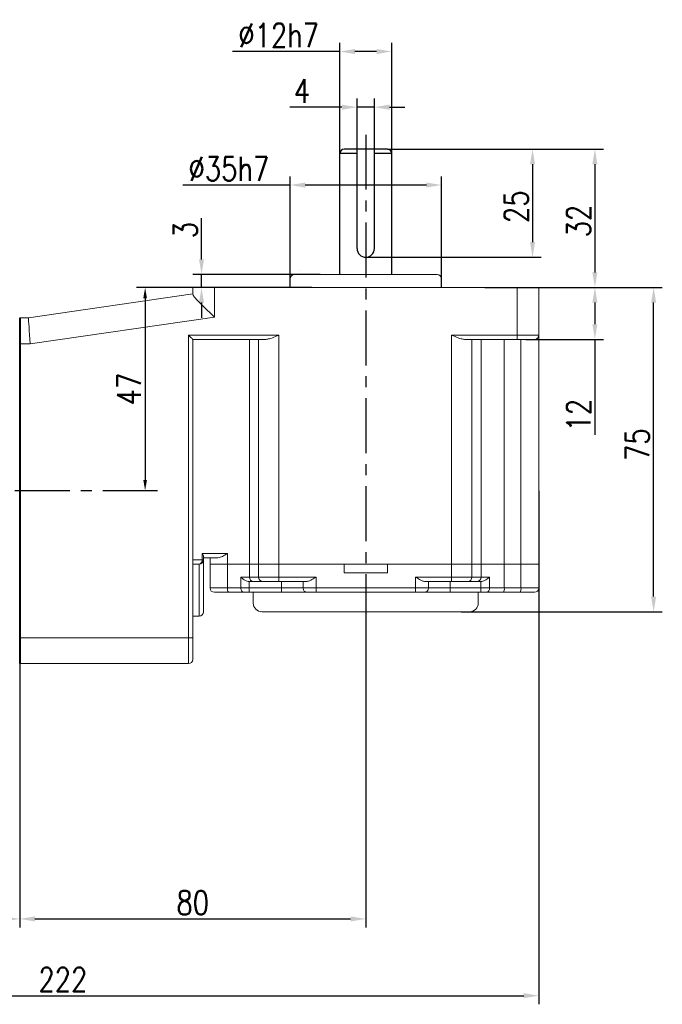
# Model space of a CAD drawing. Header units: inches. Extents: x -753 to 5070, y -3075 to 1581.
# Tile 120 of 178: x 2861 to 3009, y -569 to -341. Entities that reach past the tile are written whole.
import ezdxf

# ---------------------------------------------------------------- set-up
doc = ezdxf.new("R2010")
doc.units = ezdxf.units.IN
doc.header["$LTSCALE"] = 10
doc.header["$MEASUREMENT"] = 0
doc.linetypes.add('CENTER', pattern=[10.16, 6.35, -1.27, 1.27, -1.27])
for name, color, linetype in [('1轮廓实线层', 7, 'Continuous'), ('3中心线层', 1, 'CENTER'), ('7标注层', 4, 'Continuous')]:
    doc.layers.add(name, color=color, linetype=linetype)
doc.layers.add('图层2', color=4, linetype='Continuous', lineweight=40)
doc.styles.add('TH_GBDIM', font='romans.shx', dxfattribs={"width": 0.8, "bigfont": 'gbcbig.shx'})
doc.dimstyles.new('TH_GBDIM', dxfattribs={"dimtxt": 3.5, "dimasz": 2.5, "dimexe": 2, "dimexo": 0, "dimgap": 1, "dimtad": 1, "dimdec": 4, "dimdsep": 46, "dimtxsty": 'TH_GBDIM', "dimcen": 0.09, "dimclrd": 4, "dimclre": 4, "dimclrt": 3, "dimadec": 0, "dimazin": 0, "dimtfac": 1, "dimtdec": 4, "dimtmove": 0, "dimatfit": 3, "dimfxl": 1, "dimtzin": 0, "dimarcsym": 0})

# ---------------------------------------------------------------- blocks, each defined once
blk = doc.blocks.new('*D310')
at = {"layer": '7标注层', "color": 4, "lineweight": -2, "transparency": 16777216}
for p, q in [((2940.8, -478.39), (2940.8, -551.42)), ((2860.8, -490.39), (2860.8, -551.42)), ((2864.3, -549.42), (2937.3, -549.42))]:
    blk.add_line(p, q, dxfattribs=at)
at = {"layer": '7标注层', "color": 4, "transparency": 16777216}
for points in [[(2864.3, -548.84), (2864.3, -550), (2860.8, -549.42)], [(2937.3, -548.84), (2937.3, -550), (2940.8, -549.42)]]:
    blk.add_solid(points, dxfattribs=at)
at = {"layer": 'Defpoints', "color": 0, "transparency": 16777216}
for p in [(2940.8, -478.39), (2860.8, -490.39), (2940.8, -549.42)]:
    blk.add_point(p, dxfattribs=at)
at = {"layer": '7标注层', "color": 3, "transparency": 16777216, "insert": (2900.8, -545.67), "char_height": 5.5, "attachment_point": 5, "style": 'TH_GBDIM'}
blk.add_mtext('80', dxfattribs=at)
blk = doc.blocks.new('*D311')
at = {"layer": '7标注层', "color": 4, "lineweight": -2, "transparency": 16777216}
for p, q in [((2900.8, -403.39), (2887.79, -403.39)), ((2889.79, -405.89), (2889.79, -447.89)), ((2892.33, -450.39), (2887.79, -450.39))]:
    blk.add_line(p, q, dxfattribs=at)
at = {"layer": '7标注层', "color": 4, "transparency": 16777216}
for points in [[(2889.37, -405.89), (2890.21, -405.89), (2889.79, -403.39)], [(2889.37, -447.89), (2890.21, -447.89), (2889.79, -450.39)]]:
    blk.add_solid(points, dxfattribs=at)
at = {"layer": 'Defpoints', "color": 0, "transparency": 16777216}
for p in [(2900.8, -403.39), (2889.79, -450.39), (2892.33, -450.39)]:
    blk.add_point(p, dxfattribs=at)
at = {"layer": '7标注层', "color": 3, "transparency": 16777216, "insert": (2886.04, -426.89), "char_height": 5.5, "attachment_point": 5, "rotation": 90, "style": 'TH_GBDIM'}
blk.add_mtext('{47}{}{}', dxfattribs=at)
blk = doc.blocks.new('*D312')
at = {"layer": '7标注层', "color": 4, "lineweight": -2, "transparency": 16777216}
for p, q in [((2980.8, -403.39), (2995.76, -403.39)), ((2993.76, -406.89), (2993.76, -411.89)), ((2977.8, -415.39), (2995.76, -415.39)), ((2993.76, -415.39), (2993.76, -437.48))]:
    blk.add_line(p, q, dxfattribs=at)
at = {"layer": '7标注层', "color": 4, "transparency": 16777216}
for points in [[(2993.17, -406.89), (2994.34, -406.89), (2993.76, -403.39)], [(2993.17, -411.89), (2994.34, -411.89), (2993.76, -415.39)]]:
    blk.add_solid(points, dxfattribs=at)
at = {"layer": 'Defpoints', "color": 0, "transparency": 16777216}
for p in [(2980.8, -403.39), (2977.8, -415.39), (2993.76, -415.39)]:
    blk.add_point(p, dxfattribs=at)
at = {"layer": '7标注层', "color": 3, "transparency": 16777216, "insert": (2990.01, -432.92), "char_height": 5.5, "attachment_point": 5, "rotation": 90, "style": 'TH_GBDIM'}
blk.add_mtext('{12}{}{}', dxfattribs=at)
blk = doc.blocks.new('*D313')
at = {"layer": '7标注层', "color": 4, "lineweight": -2, "transparency": 16777216}
for p, q in [((2980.8, -403.39), (3009.34, -403.39)), ((3007.34, -474.89), (3007.34, -406.89)), ((2962.84, -478.39), (3009.34, -478.39))]:
    blk.add_line(p, q, dxfattribs=at)
at = {"layer": '7标注层', "color": 4, "transparency": 16777216}
for points in [[(3006.76, -406.89), (3007.93, -406.89), (3007.34, -403.39)], [(3006.76, -474.89), (3007.93, -474.89), (3007.34, -478.39)]]:
    blk.add_solid(points, dxfattribs=at)
at = {"layer": 'Defpoints', "color": 0, "transparency": 16777216}
for p in [(2980.8, -403.39), (3007.34, -403.39), (2962.84, -478.39)]:
    blk.add_point(p, dxfattribs=at)
at = {"layer": '7标注层', "color": 3, "transparency": 16777216, "insert": (3003.59, -439.73), "char_height": 5.5, "attachment_point": 5, "rotation": 90, "style": 'TH_GBDIM'}
blk.add_mtext('{75}{}{}', dxfattribs=at)
blk = doc.blocks.new('*D314')
at = {"layer": '7标注层', "color": 4, "lineweight": -2, "transparency": 16777216}
for p, q in [((2902.83, -396.89), (2902.83, -387.33)), ((2930.26, -400.39), (2900.83, -400.39)), ((2902.83, -403.39), (2902.83, -400.39)), ((2928.3, -403.39), (2900.83, -403.39)), ((2902.83, -406.89), (2902.83, -410.39))]:
    blk.add_line(p, q, dxfattribs=at)
at = {"layer": '7标注层', "color": 4, "transparency": 16777216}
for points in [[(2902.25, -396.89), (2903.41, -396.89), (2902.83, -400.39)], [(2902.25, -406.89), (2903.41, -406.89), (2902.83, -403.39)]]:
    blk.add_solid(points, dxfattribs=at)
at = {"layer": 'Defpoints', "color": 0, "transparency": 16777216}
for p in [(2902.83, -400.39), (2930.26, -400.39), (2928.3, -403.39)]:
    blk.add_point(p, dxfattribs=at)
at = {"layer": '7标注层', "color": 3, "transparency": 16777216, "insert": (2899.08, -390.11), "char_height": 5.5, "attachment_point": 5, "rotation": 90, "style": 'TH_GBDIM'}
blk.add_mtext('{3}{}{}', dxfattribs=at)
blk = doc.blocks.new('*D315')
at = {"layer": '7标注层', "color": 4, "lineweight": -2, "transparency": 16777216}
for p, q in [((2945.8, -371.39), (2981.35, -371.39)), ((2979.35, -374.89), (2979.35, -392.89)), ((2940.8, -396.39), (2981.35, -396.39))]:
    blk.add_line(p, q, dxfattribs=at)
at = {"layer": '7标注层', "color": 4, "transparency": 16777216}
for points in [[(2978.76, -374.89), (2979.93, -374.89), (2979.35, -371.39)], [(2978.76, -392.89), (2979.93, -392.89), (2979.35, -396.39)]]:
    blk.add_solid(points, dxfattribs=at)
at = {"layer": 'Defpoints', "color": 0, "transparency": 16777216}
for p in [(2945.8, -371.39), (2940.8, -396.39), (2979.35, -396.39)]:
    blk.add_point(p, dxfattribs=at)
at = {"layer": '7标注层', "color": 3, "transparency": 16777216, "insert": (2975.6, -384.72), "char_height": 5.5, "attachment_point": 5, "rotation": 90, "style": 'TH_GBDIM'}
blk.add_mtext('{25}{}{}', dxfattribs=at)
blk = doc.blocks.new('*D316')
at = {"layer": '7标注层', "color": 4, "lineweight": -2, "transparency": 16777216}
for p, q in [((2950.48, -371.39), (2995.76, -371.39)), ((2993.76, -374.89), (2993.76, -399.89)), ((2968.34, -403.39), (2995.76, -403.39))]:
    blk.add_line(p, q, dxfattribs=at)
at = {"layer": '7标注层', "color": 4, "transparency": 16777216}
for points in [[(2993.17, -374.89), (2994.34, -374.89), (2993.76, -371.39)], [(2993.17, -399.89), (2994.34, -399.89), (2993.76, -403.39)]]:
    blk.add_solid(points, dxfattribs=at)
at = {"layer": 'Defpoints', "color": 0, "transparency": 16777216}
for p in [(2950.48, -371.39), (2968.34, -403.39), (2993.76, -403.39)]:
    blk.add_point(p, dxfattribs=at)
at = {"layer": '7标注层', "color": 3, "transparency": 16777216, "insert": (2990.01, -388.03), "char_height": 5.5, "attachment_point": 5, "rotation": 90, "style": 'TH_GBDIM'}
blk.add_mtext('{32}{}{}', dxfattribs=at)
blk = doc.blocks.new('*D317')
at = {"layer": '7标注层', "color": 4, "lineweight": -2, "transparency": 16777216}
for p, q in [((2938.8, -374.39), (2938.8, -359.69)), ((2942.8, -374.39), (2942.8, -359.69)), ((2935.3, -361.69), (2923.27, -361.69)), ((2942.8, -361.69), (2938.8, -361.69)), ((2946.3, -361.69), (2949.8, -361.69))]:
    blk.add_line(p, q, dxfattribs=at)
at = {"layer": '7标注层', "color": 4, "transparency": 16777216}
for points in [[(2935.3, -361.11), (2935.3, -362.28), (2938.8, -361.69)], [(2946.3, -361.11), (2946.3, -362.28), (2942.8, -361.69)]]:
    blk.add_solid(points, dxfattribs=at)
at = {"layer": 'Defpoints', "color": 0, "transparency": 16777216}
for p in [(2942.8, -361.69), (2938.8, -374.39), (2942.8, -374.39)]:
    blk.add_point(p, dxfattribs=at)
at = {"layer": '7标注层', "color": 3, "transparency": 16777216, "insert": (2926.05, -357.94), "char_height": 5.5, "attachment_point": 5, "style": 'TH_GBDIM'}
blk.add_mtext('{4}{}{}', dxfattribs=at)
blk = doc.blocks.new('*D318')
at = {"layer": '7标注层', "color": 4, "lineweight": -2, "transparency": 16777216}
for p, q in [((2980.8, -450.39), (2980.8, -569.17)), ((2758.8, -455.8), (2758.8, -569.17)), ((2762.3, -567.17), (2977.3, -567.17))]:
    blk.add_line(p, q, dxfattribs=at)
at = {"layer": '7标注层', "color": 4, "transparency": 16777216}
for points in [[(2762.3, -566.58), (2762.3, -567.75), (2758.8, -567.17)], [(2977.3, -566.58), (2977.3, -567.75), (2980.8, -567.17)]]:
    blk.add_solid(points, dxfattribs=at)
at = {"layer": 'Defpoints', "color": 0, "transparency": 16777216}
for p in [(2980.8, -450.39), (2758.8, -455.8), (2980.8, -567.17)]:
    blk.add_point(p, dxfattribs=at)
at = {"layer": '7标注层', "color": 3, "transparency": 16777216, "insert": (2870.78, -563.42), "char_height": 5.5, "attachment_point": 5, "style": 'TH_GBDIM'}
blk.add_mtext('222', dxfattribs=at)
blk = doc.blocks.new('*D321')
at = {"layer": '7标注层', "color": 4, "lineweight": -2, "transparency": 16777216}
for p, q in [((2923.3, -403.39), (2923.3, -377.7)), ((2958.3, -403.39), (2958.3, -377.7)), ((2923.3, -379.7), (2898.52, -379.7)), ((2954.8, -379.7), (2926.8, -379.7))]:
    blk.add_line(p, q, dxfattribs=at)
at = {"layer": '7标注层', "color": 4, "transparency": 16777216}
for points in [[(2926.8, -379.12), (2926.8, -380.29), (2923.3, -379.7)], [(2954.8, -379.12), (2954.8, -380.29), (2958.3, -379.7)]]:
    blk.add_solid(points, dxfattribs=at)
at = {"layer": 'Defpoints', "color": 0, "transparency": 16777216}
for p in [(2958.3, -379.7), (2923.3, -403.39), (2958.3, -403.39)]:
    blk.add_point(p, dxfattribs=at)
at = {"layer": '7标注层', "color": 3, "transparency": 16777216, "insert": (2909.16, -375.95), "char_height": 5.5, "attachment_point": 5, "style": 'TH_GBDIM'}
blk.add_mtext('\\A1;%%c35h7', dxfattribs=at)
blk = doc.blocks.new('*D322')
at = {"layer": '7标注层', "color": 4, "lineweight": -2, "transparency": 16777216}
for p, q in [((2934.8, -373.55), (2934.8, -346.82)), ((2946.8, -374.13), (2946.8, -346.82)), ((2934.8, -348.82), (2910.02, -348.82)), ((2943.3, -348.82), (2938.3, -348.82))]:
    blk.add_line(p, q, dxfattribs=at)
at = {"layer": '7标注层', "color": 4, "transparency": 16777216}
for points in [[(2938.3, -348.24), (2938.3, -349.41), (2934.8, -348.82)], [(2943.3, -348.24), (2943.3, -349.41), (2946.8, -348.82)]]:
    blk.add_solid(points, dxfattribs=at)
at = {"layer": 'Defpoints', "color": 0, "transparency": 16777216}
for p in [(2946.8, -348.82), (2934.8, -373.55), (2946.8, -374.13)]:
    blk.add_point(p, dxfattribs=at)
at = {"layer": '7标注层', "color": 3, "transparency": 16777216, "insert": (2920.66, -345.07), "char_height": 5.5, "attachment_point": 5, "style": 'TH_GBDIM'}
blk.add_mtext('\\A1;%%c12h7', dxfattribs=at)
blk = doc.blocks.new('*D331')
at = {"layer": '7标注层', "color": 4, "lineweight": -2, "transparency": 16777216}
for p, q in [((2860.8, -410.39), (2860.8, -551.42)), ((2758.8, -440.91), (2758.8, -551.42)), ((2762.3, -549.42), (2857.3, -549.42))]:
    blk.add_line(p, q, dxfattribs=at)
at = {"layer": '7标注层', "color": 4, "transparency": 16777216}
for points in [[(2762.3, -548.84), (2762.3, -550), (2758.8, -549.42)], [(2857.3, -548.84), (2857.3, -550), (2860.8, -549.42)]]:
    blk.add_solid(points, dxfattribs=at)
at = {"layer": 'Defpoints', "color": 0, "transparency": 16777216}
for p in [(2860.8, -410.39), (2758.8, -440.91), (2860.8, -549.42)]:
    blk.add_point(p, dxfattribs=at)
at = {"layer": '7标注层', "color": 3, "transparency": 16777216, "insert": (2809.8, -545.67), "char_height": 5.5, "attachment_point": 5, "style": 'TH_GBDIM'}
blk.add_mtext('102', dxfattribs=at)

msp = doc.modelspace()

# ---------------------------------------------------------------- linework, layer by layer
at = {"layer": '1轮廓实线层'}
for p, q in [((2934.797, -400.388), (2934.797, -372.388)), ((2938.797, -372.388), (2934.797, -372.388)), ((2945.797, -371.388), (2935.797, -371.388)), ((2938.797, -394.388), (2938.797, -371.388)), ((2942.797, -394.388), (2942.797, -371.388)), ((2946.797, -372.388), (2942.797, -372.388)), ((2946.797, -400.388), (2946.797, -372.388))]:
    msp.add_line(p, q, dxfattribs=at)
at = {"layer": '1轮廓实线层', "color": 7, "linetype": 'Continuous', "lineweight": 15}
for p, q in [((2924.297, -400.388), (2957.297, -400.388)), ((2923.297, -401.388), (2923.297, -403.388)), ((2958.297, -403.388), (2958.297, -401.388)), ((2862.797, -410.388), (2900.797, -404.888)), ((2900.797, -404.973), (2900.797, -403.388)), ((2900.797, -403.388), (2905.797, -403.388)), ((2905.797, -403.388), (2905.797, -410.227)), ((2905.797, -403.388), (2975.797, -403.388)), ((2975.797, -414.388), (2975.797, -403.388)), ((2975.797, -403.388), (2980.797, -403.388)), ((2980.797, -403.388), (2980.797, -414.388)), ((2860.797, -410.388), (2862.797, -410.388)), ((2905.797, -410.227), (2863.229, -416.388)), ((2899.797, -414.388), (2920.727, -414.388)), ((2899.797, -484.388), (2899.797, -414.388)), ((2920.727, -414.388), (2920.727, -467.388)), ((2960.618, -414.388), (2975.797, -414.388)), ((2960.618, -467.388), (2960.618, -414.388)), ((2975.797, -414.388), (2980.797, -414.388)), ((2975.797, -414.388), (2975.797, -415.388)), ((2980.797, -414.388), (2980.797, -467.388)), ((2863.229, -416.388), (2860.797, -416.388)), ((2917.727, -415.388), (2900.797, -415.388)), ((2900.797, -415.388), (2900.797, -484.388)), ((2913.921, -415.388), (2913.921, -467.388)), ((2916.028, -467.388), (2916.028, -415.388)), ((2975.797, -415.388), (2963.618, -415.388)), ((2965.316, -415.388), (2965.316, -467.388)), ((2967.453, -415.388), (2967.453, -467.388)), ((2972.815, -415.388), (2972.815, -467.388)), ((2979.797, -415.388), (2975.797, -415.388)), ((2976.665, -467.388), (2976.665, -415.388)), ((2900.797, -466.388), (2902.975, -466.388)), ((2902.975, -466.388), (2902.975, -464.888)), ((2902.975, -464.888), (2908.848, -464.888)), ((2903.297, -466.388), (2902.975, -466.388)), ((2903.297, -465.657), (2903.297, -466.388)), ((2906.601, -465.888), (2903.297, -465.888)), ((2903.297, -466.388), (2903.297, -478.388)), ((2904.797, -467.388), (2904.797, -465.888)), ((2908.848, -464.888), (2908.848, -467.388)), ((2902.297, -467.388), (2900.797, -467.388)), ((2902.297, -479.388), (2902.297, -467.388)), ((2904.797, -472.888), (2904.797, -467.388)), ((2904.797, -467.388), (2908.848, -467.388)), ((2908.848, -467.388), (2908.848, -472.888)), ((2908.848, -467.388), (2913.921, -467.388)), ((2913.921, -467.388), (2913.921, -470.388)), ((2913.921, -467.388), (2916.028, -467.388)), ((2916.028, -470.388), (2916.028, -467.388)), ((2916.028, -467.388), (2920.727, -467.388)), ((2920.727, -467.388), (2920.727, -470.388)), ((2920.727, -467.388), (2935.797, -467.388)), ((2920.727, -467.388), (2960.618, -467.388)), ((2935.797, -469.388), (2935.797, -467.388)), ((2945.797, -467.388), (2945.797, -469.388)), ((2945.797, -467.388), (2960.618, -467.388)), ((2960.618, -470.388), (2960.618, -467.388)), ((2960.618, -467.388), (2965.316, -467.388)), ((2965.316, -467.388), (2965.316, -470.388)), ((2965.316, -467.388), (2967.453, -467.388)), ((2967.453, -467.388), (2967.453, -470.388)), ((2967.453, -467.388), (2972.815, -467.388)), ((2972.815, -467.388), (2972.815, -472.888)), ((2972.815, -467.388), (2976.665, -467.388)), ((2976.665, -472.888), (2976.665, -467.388)), ((2976.665, -467.388), (2980.797, -467.388)), ((2980.797, -467.388), (2980.797, -472.888)), ((2911.93, -470.388), (2913.921, -470.388)), ((2911.93, -472.888), (2911.93, -470.388)), ((2913.921, -470.388), (2916.028, -470.388)), ((2916.028, -470.388), (2920.727, -470.388)), ((2920.727, -470.388), (2929.297, -470.388)), ((2920.727, -471.388), (2920.727, -470.388)), ((2929.297, -470.388), (2929.297, -472.888)), ((2935.797, -469.388), (2945.797, -469.388)), ((2952.297, -470.388), (2960.618, -470.388)), ((2952.297, -472.888), (2952.297, -470.388)), ((2960.618, -470.388), (2965.316, -470.388)), ((2960.618, -470.388), (2960.618, -471.388)), ((2965.316, -470.388), (2967.453, -470.388)), ((2967.453, -470.388), (2969.368, -470.388)), ((2969.368, -470.388), (2969.368, -472.888)), ((2904.797, -472.888), (2908.848, -472.888)), ((2908.848, -472.888), (2911.93, -472.888)), ((2911.93, -472.888), (2913.867, -472.888)), ((2913.921, -471.388), (2913.867, -471.387)), ((2913.867, -471.387), (2913.867, -472.888)), ((2913.867, -472.888), (2921.297, -472.888)), ((2913.867, -472.888), (2913.867, -473.888)), ((2914.86, -471.388), (2913.921, -471.388)), ((2916.968, -471.388), (2914.86, -471.388)), ((2920.727, -471.388), (2916.968, -471.388)), ((2927.061, -471.388), (2920.727, -471.388)), ((2921.297, -471.388), (2921.297, -472.888)), ((2921.297, -472.888), (2926.297, -472.888)), ((2921.297, -472.888), (2921.297, -473.888)), ((2926.297, -472.888), (2926.297, -471.388)), ((2926.297, -472.888), (2929.297, -472.888)), ((2929.297, -472.888), (2952.297, -472.888)), ((2929.297, -472.888), (2929.297, -473.888)), ((2952.297, -473.888), (2952.297, -472.888)), ((2952.297, -472.888), (2955.297, -472.888)), ((2960.618, -471.388), (2954.533, -471.388)), ((2955.297, -471.388), (2955.297, -472.888)), ((2955.297, -472.888), (2960.297, -472.888)), ((2960.297, -471.388), (2960.297, -472.888)), ((2960.297, -473.888), (2960.297, -472.888)), ((2960.297, -472.888), (2967.37, -472.888)), ((2964.377, -471.388), (2960.618, -471.388)), ((2966.513, -471.388), (2964.377, -471.388)), ((2967.389, -471.388), (2966.513, -471.388)), ((2967.37, -472.888), (2967.37, -471.388)), ((2967.37, -472.888), (2969.368, -472.888)), ((2967.37, -473.888), (2967.37, -472.888)), ((2969.368, -472.888), (2972.815, -472.888)), ((2972.815, -472.888), (2976.665, -472.888)), ((2976.665, -472.888), (2980.797, -472.888)), ((2909.037, -473.888), (2905.797, -473.888)), ((2912.576, -473.888), (2909.037, -473.888)), ((2913.867, -473.888), (2912.576, -473.888)), ((2921.297, -473.888), (2913.867, -473.888)), ((2914.797, -473.888), (2914.797, -476.388)), ((2927.297, -473.888), (2921.297, -473.888)), ((2929.297, -473.888), (2927.297, -473.888)), ((2952.297, -473.888), (2929.297, -473.888)), ((2954.297, -473.888), (2952.297, -473.888)), ((2960.297, -473.888), (2954.297, -473.888)), ((2967.37, -473.888), (2960.297, -473.888)), ((2966.797, -476.388), (2966.797, -473.888)), ((2968.702, -473.888), (2967.37, -473.888)), ((2972.642, -473.888), (2968.702, -473.888)), ((2976.491, -473.888), (2972.642, -473.888)), ((2979.797, -473.888), (2976.491, -473.888)), ((2902.297, -479.388), (2900.797, -479.388)), ((2964.797, -478.388), (2916.797, -478.388)), ((2860.797, -484.388), (2899.797, -484.388)), ((2899.797, -490.388), (2899.797, -484.388)), ((2899.797, -484.388), (2900.797, -484.388)), ((2900.797, -484.388), (2900.797, -489.388)), ((2899.797, -490.388), (2860.797, -490.388))]:
    msp.add_line(p, q, dxfattribs=at)
at = {"layer": '1轮廓实线层', "color": 115, "linetype": 'Continuous', "lineweight": 15}
msp.add_line((2925.801, -399.388), (2925.797, -399.388), dxfattribs=at)
at = {"layer": '1轮廓实线层', "color": 7, "linetype": 'Continuous', "lineweight": 15, "flags": 128}
for points in [[(2862.797, -410.388), (2862.803, -410.48), (2862.823, -410.75), (2862.855, -411.192), (2862.898, -411.792), (2862.951, -412.532), (2863.013, -413.388), (2863.081, -414.336), (2863.154, -415.347), (2863.229, -416.388)], [(2900.797, -415.388), (2900.778, -415.369), (2900.721, -415.312), (2900.628, -415.22), (2900.504, -415.096), (2900.352, -414.944), (2900.18, -414.771), (2899.992, -414.584), (2899.797, -414.388)], [(2911.93, -472.888), (2911.943, -473.084), (2911.979, -473.271), (2912.039, -473.444), (2912.119, -473.596), (2912.217, -473.72), (2912.329, -473.812), (2912.45, -473.869), (2912.576, -473.888)]]:
    msp.add_lwpolyline(points, dxfattribs=at)
at = {"layer": '1轮廓实线层'}
for centre, radius, start, end in [((2935.797, -372.388), 1, 90, 180), ((2945.797, -372.388), 1, 0, 90), ((2940.797, -394.388), 2, 180, 0)]:
    msp.add_arc(centre, radius, start, end, dxfattribs=at)
at = {"layer": '1轮廓实线层', "color": 7, "linetype": 'Continuous', "lineweight": 15}
for centre, radius, start, end in [((2924.297, -401.388), 1, 90, 180), ((2957.297, -401.388), 1, 0, 90), ((2979.797, -414.388), 1, 270, 0), ((2902.098, -466.523), 0.888, 282.96715, 8.75181), ((2902.297, -466.388), 1, 270, 0), ((2914.892, -470.418), 0.971, 178.27456, 268.1638), ((2916.999, -470.418), 0.971, 178.2746, 268.16376), ((2964.346, -470.418), 0.971, 271.83621, 1.7254), ((2966.482, -470.418), 0.971, 271.83631, 1.72552), ((2905.797, -472.888), 1, 180, 270), ((2910.307, -473.129), 1.479, 170.62172, 210.8799), ((2927.297, -472.888), 1, 180, 270), ((2954.297, -472.888), 1, 270, 0), ((2968.494, -473.028), 0.886, 283.63506, 9.03328), ((2971.245, -473.131), 1.589, 331.51786, 8.77971), ((2975.095, -473.131), 1.589, 331.51849, 8.77908), ((2979.797, -472.888), 1, 270, 0), ((2916.797, -476.388), 2, 180, 270), ((2964.797, -476.388), 2, 270, 0), ((2902.297, -478.388), 1, 270, 0), ((2899.797, -489.388), 1, 270, 0)]:
    msp.add_arc(centre, radius, start, end, dxfattribs=at)
for points, knots in [([(2905.797, -410.227), (2905.793, -410.224), (2905.463, -409.906), (2904.793, -409.261), (2903.802, -408.302), (2902.924, -407.44), (2902.184, -406.695), (2901.525, -406.004), (2900.938, -405.338), (2900.844, -405.095), (2900.797, -404.973)], [0, 0, 0, 0, 0.0016274, 0.1435129, 0.2910808, 0.4426062, 0.5569336, 0.6742378, 0.8367196, 1, 1, 1, 1]), ([(2920.727, -414.388), (2920.722, -414.39), (2920.445, -414.515), (2919.702, -414.842), (2918.674, -415.278), (2917.987, -415.358), (2917.727, -415.388)], [0, 0, 0, 0, 0.0041816, 0.2699415, 0.7228421, 1, 1, 1, 1]), ([(2963.618, -415.388), (2963.357, -415.358), (2962.671, -415.278), (2961.643, -414.842), (2960.9, -414.515), (2960.622, -414.39), (2960.618, -414.388)], [0, 0, 0, 0, 0.2771575, 0.7300585, 0.9958189, 1, 1, 1, 1]), ([(2903.297, -465.657), (2903.28, -465.552), (2903.242, -465.322), (2903.079, -465.04), (2902.976, -464.89), (2902.975, -464.888)], [0, 0, 0, 0, 0.4522733, 0.9943778, 1, 1, 1, 1]), ([(2908.848, -464.888), (2908.844, -464.89), (2908.616, -465.027), (2908.055, -465.364), (2907.297, -465.791), (2906.788, -465.862), (2906.601, -465.888)], [0, 0, 0, 0, 0.0039338, 0.2968827, 0.7420332, 1, 1, 1, 1]), ([(2913.867, -471.387), (2913.698, -471.364), (2913.265, -471.305), (2912.586, -470.937), (2912.152, -470.589), (2911.932, -470.39), (2911.93, -470.388)], [0, 0, 0, 0, 0.2155191, 0.5542573, 0.9961242, 1, 1, 1, 1]), ([(2929.297, -470.388), (2929.294, -470.39), (2929.237, -470.423), (2928.835, -470.655), (2928.195, -471.016), (2927.496, -471.337), (2927.18, -471.374), (2927.061, -471.388)], [0, 0, 0, 0, 0.00400856, 0.07249537, 0.50897763, 0.81504259, 1, 1, 1, 1]), ([(2954.533, -471.388), (2954.414, -471.374), (2954.098, -471.337), (2953.399, -471.016), (2952.759, -470.655), (2952.357, -470.423), (2952.3, -470.39), (2952.297, -470.388)], [0, 0, 0, 0, 0.1849577, 0.4910232, 0.9275046, 0.9959923, 1, 1, 1, 1]), ([(2969.368, -470.388), (2969.367, -470.39), (2969.133, -470.606), (2968.687, -470.964), (2967.983, -471.327), (2967.558, -471.371), (2967.389, -471.388)], [0, 0, 0, 0, 0.0037974, 0.4727625, 0.7897273, 1, 1, 1, 1])]:
    msp.add_open_spline(points, degree=3, knots=knots, dxfattribs=at)
at = {"layer": '3中心线层', "ltscale": 0.2}
for p, q in [((2940.797, -368.058), (2940.797, -484.471)), ((2892.682, -450.388), (2829.908, -450.388))]:
    msp.add_line(p, q, dxfattribs=at)
at = {"layer": '图层2', "color": 0}
msp.add_line((2860.797, -410.388), (2860.797, -490.388), dxfattribs=at)

# ---------------------------------------------------------------- dimensions: what is measured, and where the dimension line sits
at = {"layer": '7标注层'}
for base, p1, p2, text, override, picture, middle in [((2946.797, -348.823), (2934.797, -373.55), (2946.797, -374.13), '\\A1;%%c<>h7', {"dimtxt": 5.5, "dimasz": 3.5, "dimdec": 1, "dimadec": 1}, '*D322', (2920.659, -348.823)), ((2942.797, -361.694), (2938.797, -374.39), (2942.797, -374.39), '{<>}{}{}', {"dimtxt": 5.5, "dimasz": 3.5, "dimdec": 1, "dimadec": 1}, '*D317', (2926.053, -361.694)), ((2958.297, -379.702), (2923.297, -403.388), (2958.297, -403.388), '\\A1;%%c<>h7', {"dimtxt": 5.5, "dimasz": 3.5, "dimdec": 0}, '*D321', (2909.159, -379.702))]:
    dim = msp.add_linear_dim(base=base, p1=p1, p2=p2, text=text, dimstyle='TH_GBDIM', override=override, dxfattribs=at)
    dim.commit()
    dim.dimension.update_dxf_attribs({"geometry": picture, "text_midpoint": middle, "dimtype": 160})
for base, p1, p2, picture, middle in [((2979.347, -396.388), (2945.797, -371.388), (2940.797, -396.388), '*D315', (2979.347, -384.724)), ((2993.755, -403.388), (2950.485, -371.388), (2968.34, -403.388), '*D316', (2993.755, -388.03)), ((2902.831, -400.388), (2928.297, -403.388), (2930.261, -400.388), '*D314', (2902.831, -390.115)), ((3007.342, -403.388), (2962.842, -478.388), (2980.797, -403.388), '*D313', (3007.342, -439.734)), ((2993.755, -415.388), (2980.797, -403.388), (2977.797, -415.388), '*D312', (2993.755, -432.922))]:
    dim = msp.add_linear_dim(base=base, p1=p1, p2=p2, angle=90, text='{<>}{}{}', dimstyle='TH_GBDIM', override={"dimtxt": 5.5, "dimasz": 3.5, "dimdec": 1, "dimadec": 1}, dxfattribs=at)
    dim.commit()
    dim.dimension.update_dxf_attribs({"geometry": picture, "text_midpoint": middle, "dimtype": 160})
dim = msp.add_linear_dim(base=(2889.79, -450.388), p1=(2900.797, -403.388), p2=(2892.325, -450.388), angle=90, text='{<>}{}{}', dimstyle='TH_GBDIM', override={"dimtxt": 5.5, "dimasz": 2.5, "dimgap": 1, "dimtad": 1, "dimjust": 0, "dimdec": 0, "dimlfac": 1, "dimse1": 0, "dimse2": 0, "dimsd1": 0, "dimsd2": 0, "dimadec": 0}, dxfattribs=at)
dim.commit()
dim.dimension.update_dxf_attribs({"geometry": '*D311', "text_midpoint": (2886.04, -426.888)})
for base, p1, p2, picture, middle in [((2860.797, -549.421), (2758.797, -440.911), (2860.797, -410.388), '*D331', (2809.797, -549.421)), ((2980.797, -567.165), (2758.797, -455.805), (2980.797, -450.388), '*D318', (2870.779, -567.165)), ((2940.797, -549.421), (2860.797, -490.388), (2940.797, -478.388), '*D310', (2900.797, -549.421))]:
    dim = msp.add_linear_dim(base=base, p1=p1, p2=p2, dimstyle='TH_GBDIM', override={"dimtxt": 5.5, "dimasz": 3.5, "dimdec": 1, "dimadec": 1}, dxfattribs=at)
    dim.commit()
    dim.dimension.update_dxf_attribs({"geometry": picture, "text_midpoint": middle, "dimtype": 160})

doc.saveas('drawing.dxf')
